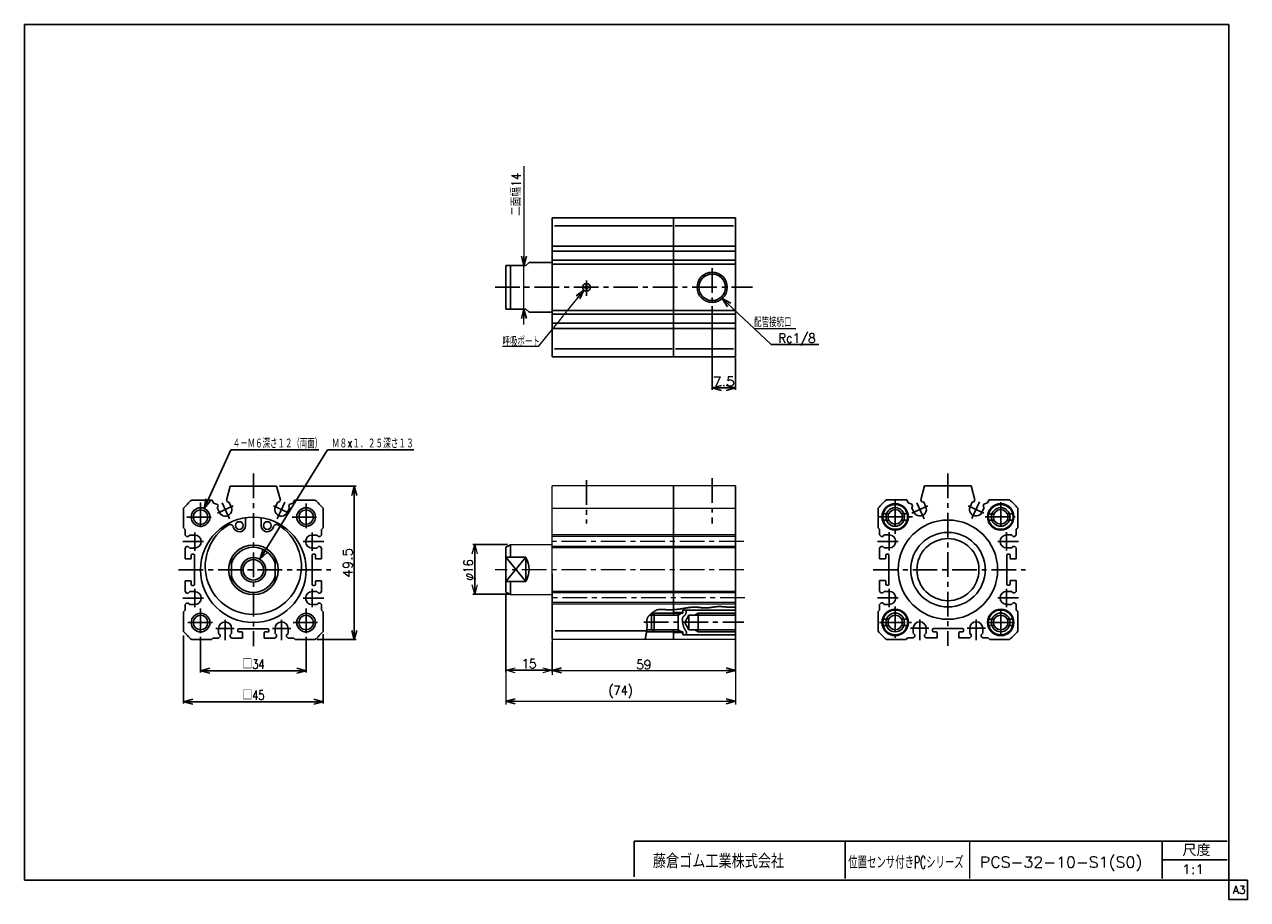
# Model space of a CAD drawing. Header units: millimetres. Extents: x -190 to 204, y -140 to 142.
import ezdxf
from ezdxf.enums import TextEntityAlignment as Align

# ---------------------------------------------------------------- set-up
doc = ezdxf.new("R2010")
doc.units = ezdxf.units.MM
doc.header["$LTSCALE"] = 0.25
doc.linetypes.add('CENTER', pattern=[50.8, 31.75, -6.35, 6.35, -6.35])
doc.layers.add('ZUWAKU', color=7, linetype='Continuous')
doc.styles.add('FdaStyle0', font='txt.shx', dxfattribs={"width": 0.892857, "bigfont": 'bigfont'})
doc.dimstyles.new('DaDimRotatedStyle', dxfattribs={"dimtxt": 3, "dimasz": 3.000002, "dimexe": 1, "dimexo": 1, "dimgap": 1, "dimtad": 3, "dimdsep": 46, "dimtxsty": 'FdaStyle0', "dimblk1": 'OPEN30', "dimblk2": 'OPEN30', "dimsah": 1, "dimcen": 0.09, "dimclrd": 4, "dimclre": 4, "dimclrt": 4, "dimadec": 0, "dimazin": 2, "dimtfac": 1, "dimtdec": 4, "dimtmove": 0, "dimatfit": 0, "dimfxl": 1, "dimarcsym": 0})

# ---------------------------------------------------------------- blocks, each defined once
blk = doc.blocks.new('_OPEN30')
at = {"color": 0, "linetype": 'ByBlock', "lineweight": -2}
for p, q in [((-1, 0.267949), (0, 0)), ((0, 0), (-1, -0.267949)), ((0, 0), (-1, 0))]:
    blk.add_line(p, q, dxfattribs=at)
blk = doc.blocks.new('DC_GROUP_PCS32改1_1')
at = {"color": 4, "linetype": 'Continuous', "lineweight": 25}
for radius in [4, 3.3]:
    blk.add_circle((-116.27, -34.25), radius, dxfattribs=at)
blk = doc.blocks.new('DC_GROUP_PCS32改1_2')
at = {"color": 4, "linetype": 'Continuous', "lineweight": 25}
for radius in [3, 2.35]:
    blk.add_circle((-133.27, -17.25), radius, dxfattribs=at)
blk = doc.blocks.new('DC_GROUP_PCS32改1_3')
at = {"color": 4, "linetype": 'Continuous', "lineweight": 25}
for radius in [3, 2.35]:
    blk.add_circle((-133.27, -51.25), radius, dxfattribs=at)
blk = doc.blocks.new('DC_GROUP_PCS32改1_4')
at = {"color": 4, "linetype": 'Continuous', "lineweight": 25}
for radius in [3, 2.35]:
    blk.add_circle((-99.27, -51.25), radius, dxfattribs=at)
blk = doc.blocks.new('DC_GROUP_PCS32改1_5')
at = {"color": 4, "linetype": 'Continuous', "lineweight": 25}
for radius in [3, 2.35]:
    blk.add_circle((-99.27, -17.25), radius, dxfattribs=at)
blk = doc.blocks.new('DC_GROUP_PCS32改1_6')
at = {"color": 4, "linetype": 'Continuous', "lineweight": 25}
for radius in [3, 2.35]:
    blk.add_circle((90.49, -17.2), radius, dxfattribs=at)
blk = doc.blocks.new('DC_GROUP_PCS32改1_7')
at = {"color": 4, "linetype": 'Continuous', "lineweight": 25}
for radius in [3, 2.35]:
    blk.add_circle((90.49, -51.2), radius, dxfattribs=at)
blk = doc.blocks.new('DC_GROUP_PCS32改1_8')
at = {"color": 4, "linetype": 'Continuous', "lineweight": 25}
for radius in [3, 2.35]:
    blk.add_circle((124.49, -51.2), radius, dxfattribs=at)
blk = doc.blocks.new('DC_GROUP_PCS32改1_9')
at = {"color": 4, "linetype": 'Continuous', "lineweight": 25}
for radius in [3, 2.35]:
    blk.add_circle((124.49, -17.2), radius, dxfattribs=at)
blk = doc.blocks.new('DA_IMAGEDIMGROUP_1')
at = {"color": 4, "linetype": 'Continuous', "lineweight": 13}
for p, q in [((-29.08, 95.84), (-29.08, 63.79)), ((-29.08, 49.79), (-29.08, 63.79)), ((-29.08, 44.79), (-29.08, 49.79))]:
    blk.add_line(p, q, dxfattribs=at)
at = {"color": 4, "xscale": 3.000002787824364, "yscale": 2.999989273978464}
for p, rotation in [((-29.08, 63.79), 270), ((-29.08, 49.79), 90)]:
    blk.add_blockref('_OPEN30', p, dxfattribs=dict(at, rotation=rotation))
at = {"color": 4, "insert": (-30.08, 79.84), "char_height": 3, "width": 22.5, "attachment_point": 7, "rotation": 90, "style": 'FdaStyle0'}
blk.add_mtext('\\T1.00;二面幅14', dxfattribs=at)
blk = doc.blocks.new('DC_GROUP_PCS32改1_10')
at = {"color": 4, "linetype": 'Continuous', "lineweight": 18}
for p, q in [((-34.96, -66.6), (-31.96, -65.79)), ((-31.96, -67.4), (-34.96, -66.6)), ((-34.96, -66.6), (-31.96, -66.6))]:
    blk.add_line(p, q, dxfattribs=at)
blk = doc.blocks.new('DC_GROUP_PCS32改1_11')
at = {"color": 4, "linetype": 'Continuous', "lineweight": 18}
for p, q in [((-22.96, -65.79), (-19.96, -66.6)), ((-19.96, -66.6), (-22.96, -67.4)), ((-19.96, -66.6), (-22.96, -66.6))]:
    blk.add_line(p, q, dxfattribs=at)
blk = doc.blocks.new('DC_GROUP_PCS32改1_12')
at = {"color": 4, "linetype": 'Continuous', "lineweight": 18}
for p, q in [((-45.76, -29.1), (-44.96, -26.1)), ((-44.96, -26.1), (-44.16, -29.1)), ((-44.96, -26.1), (-44.96, -29.1))]:
    blk.add_line(p, q, dxfattribs=at)
blk = doc.blocks.new('DC_GROUP_PCS32改1_13')
at = {"color": 4, "linetype": 'Continuous', "lineweight": 18}
for p, q in [((-44.96, -42.1), (-45.76, -39.1)), ((-44.16, -39.1), (-44.96, -42.1)), ((-44.96, -42.1), (-44.96, -39.1))]:
    blk.add_line(p, q, dxfattribs=at)
blk = doc.blocks.new('DC_GROUP_PCS32改1_14')
at = {"color": 4, "linetype": 'Continuous', "lineweight": 25}
for p, q in [((24.04, -48.86), (22.68, -51.21)), ((24.04, -53.56), (22.68, -51.21)), ((39.04, -48.86), (24.04, -48.86)), ((24.04, -48.86), (24.04, -53.56)), ((27.04, -48.21), (25.92, -48.86)), ((39.04, -48.21), (27.04, -48.21)), ((27.04, -48.21), (27.04, -54.21)), ((39.04, -53.56), (24.04, -53.56)), ((27.04, -54.21), (25.92, -53.56)), ((39.04, -54.21), (27.04, -54.21))]:
    blk.add_line(p, q, dxfattribs=at)
blk = doc.blocks.new('DC_GROUP_PCS32改1_15')
at = {"color": 4, "linetype": 'Continuous', "lineweight": 25}
for p, q in [((21.93, -50.09), (21.92, -50.19)), ((21.92, -50.19), (21.92, -50.3)), ((21.92, -50.3), (21.93, -50.41)), ((21.95, -49.9), (21.93, -50)), ((21.93, -50), (21.93, -50.09)), ((21.93, -50.41), (21.93, -50.52)), ((21.93, -50.52), (21.94, -50.63)), ((21.94, -50.63), (21.95, -50.74)), ((21.96, -49.82), (21.95, -49.9)), ((21.95, -50.74), (21.97, -50.86)), ((21.98, -49.74), (21.96, -49.82)), ((21.97, -50.86), (21.98, -50.98)), ((22.01, -49.67), (21.98, -49.74)), ((21.98, -50.98), (22, -51.09)), ((22, -51.09), (22.02, -51.21)), ((22.04, -49.6), (22.01, -49.67)), ((22.02, -51.21), (22.04, -51.33)), ((22.07, -49.53), (22.04, -49.6)), ((22.11, -49.47), (22.07, -49.53)), ((22.15, -49.42), (22.11, -49.47)), ((22.19, -49.37), (22.15, -49.42)), ((22.24, -49.32), (22.19, -49.37)), ((22.28, -49.27), (22.24, -49.32)), ((22.33, -49.23), (22.28, -49.27)), ((22.38, -49.18), (22.33, -49.23)), ((22.43, -49.14), (22.38, -49.18)), ((22.48, -49.1), (22.43, -49.14)), ((22.53, -49.06), (22.48, -49.1)), ((22.58, -49.02), (22.53, -49.06)), ((22.63, -48.98), (22.58, -49.02)), ((22.68, -48.93), (22.63, -48.98)), ((22.72, -48.89), (22.68, -48.93)), ((22.77, -48.84), (22.72, -48.89)), ((22.81, -48.79), (22.77, -48.84)), ((22.85, -48.73), (22.81, -48.79)), ((22.88, -48.68), (22.85, -48.73)), ((22.92, -48.62), (22.88, -48.68)), ((22.95, -48.55), (22.92, -48.62)), ((22.98, -48.49), (22.95, -48.55)), ((23, -48.42), (22.98, -48.49)), ((23.03, -48.35), (23, -48.42)), ((23.05, -48.28), (23.03, -48.35)), ((23.07, -48.21), (23.05, -48.28)), ((23.09, -48.13), (23.07, -48.21)), ((23.11, -48.05), (23.09, -48.13)), ((23.12, -47.97), (23.11, -48.05)), ((23.14, -47.89), (23.12, -47.97)), ((23.16, -47.81), (23.14, -47.89)), ((23.17, -47.73), (23.16, -47.81)), ((23.18, -47.65), (23.17, -47.73)), ((23.2, -47.56), (23.18, -47.65)), ((23.21, -47.48), (23.2, -47.56)), ((23.22, -47.39), (23.21, -47.48)), ((23.23, -47.31), (23.22, -47.39)), ((22.04, -51.33), (22.06, -51.44)), ((22.06, -51.44), (22.09, -51.55)), ((22.09, -51.55), (22.11, -51.66)), ((22.11, -51.66), (22.13, -51.76)), ((22.13, -51.76), (22.15, -51.86)), ((22.15, -51.86), (22.17, -51.96)), ((22.17, -51.96), (22.19, -52.05)), ((22.19, -52.05), (22.21, -52.13)), ((22.21, -52.13), (22.23, -52.22)), ((22.23, -52.22), (22.25, -52.29)), ((22.25, -52.29), (22.27, -52.37)), ((22.27, -52.37), (22.29, -52.44)), ((22.29, -52.44), (22.3, -52.5)), ((22.3, -52.5), (22.32, -52.57)), ((22.32, -52.57), (22.34, -52.63)), ((22.34, -52.63), (22.36, -52.68)), ((22.36, -52.68), (22.38, -52.74)), ((22.38, -52.74), (22.4, -52.79)), ((22.4, -52.79), (22.42, -52.85)), ((22.42, -52.85), (22.44, -52.9)), ((22.44, -52.9), (22.46, -52.95)), ((22.46, -52.95), (22.49, -53)), ((22.49, -53), (22.51, -53.05)), ((22.51, -53.05), (22.54, -53.1)), ((22.54, -53.1), (22.57, -53.15)), ((22.57, -53.15), (22.6, -53.2)), ((22.6, -53.2), (22.63, -53.25)), ((22.63, -53.25), (22.66, -53.3)), ((22.66, -53.3), (22.7, -53.36)), ((22.7, -53.36), (22.73, -53.41)), ((22.73, -53.41), (22.77, -53.47)), ((22.77, -53.47), (22.81, -53.52)), ((22.81, -53.52), (22.85, -53.58)), ((22.85, -53.58), (22.88, -53.63)), ((22.88, -53.63), (22.92, -53.69)), ((22.92, -53.69), (22.96, -53.74)), ((22.96, -53.74), (22.99, -53.8)), ((22.99, -53.8), (23.03, -53.86)), ((23.04, -55.09), (23.02, -55.13)), ((23.03, -53.86), (23.06, -53.91)), ((23.06, -55.05), (23.04, -55.09)), ((23.06, -53.91), (23.09, -53.97)), ((23.09, -55.01), (23.06, -55.05)), ((23.09, -53.97), (23.12, -54.02)), ((23.11, -54.97), (23.09, -55.01)), ((23.13, -54.93), (23.11, -54.97)), ((23.12, -54.02), (23.15, -54.08)), ((23.15, -54.9), (23.13, -54.93)), ((23.15, -54.08), (23.17, -54.13)), ((23.17, -54.86), (23.15, -54.9)), ((23.17, -54.13), (23.2, -54.18)), ((23.19, -54.82), (23.17, -54.86)), ((23.2, -54.77), (23.19, -54.82)), ((23.2, -54.18), (23.22, -54.23)), ((23.22, -54.73), (23.2, -54.77)), ((23.22, -54.23), (23.23, -54.28)), ((23.23, -54.69), (23.22, -54.73)), ((23.23, -54.28), (23.24, -54.33)), ((23.24, -54.65), (23.23, -54.69)), ((23.24, -54.33), (23.25, -54.38)), ((23.25, -54.61), (23.24, -54.65)), ((23.25, -54.38), (23.26, -54.43)), ((23.26, -54.52), (23.25, -54.56)), ((23.25, -54.56), (23.25, -54.61)), ((23.26, -54.43), (23.26, -54.47)), ((23.26, -54.47), (23.26, -54.52))]:
    blk.add_line(p, q, dxfattribs=at)
blk = doc.blocks.new('DC_GROUP_PCS32改1_16')
at = {"color": 4, "linetype": 'Continuous', "lineweight": 25}
for p, q in [((13.46, -47.29), (13.59, -47.23)), ((13.59, -47.23), (13.72, -47.19)), ((13.72, -47.19), (13.85, -47.14)), ((13.85, -47.14), (13.98, -47.11)), ((13.98, -47.11), (14.11, -47.07)), ((14.11, -47.07), (14.25, -47.05)), ((14.25, -47.05), (14.38, -47.03)), ((14.38, -47.03), (14.52, -47.01)), ((14.52, -47.01), (14.66, -47)), ((14.66, -47), (14.8, -47)), ((14.8, -47), (14.95, -46.99)), ((14.95, -46.99), (15.09, -46.99)), ((15.09, -46.99), (15.24, -47)), ((15.24, -47), (15.39, -47)), ((15.39, -47), (15.55, -47.01)), ((15.55, -47.01), (15.71, -47.02)), ((15.71, -47.02), (15.87, -47.03)), ((15.87, -47.03), (16.04, -47.04)), ((16.04, -47.04), (16.21, -47.06)), ((16.21, -47.06), (16.38, -47.07)), ((16.38, -47.07), (16.56, -47.08)), ((16.56, -47.08), (16.74, -47.09)), ((16.74, -47.09), (16.93, -47.1)), ((16.93, -47.1), (17.12, -47.11)), ((17.12, -47.11), (17.32, -47.11)), ((17.32, -47.11), (17.52, -47.11)), ((17.52, -47.11), (17.73, -47.11)), ((17.73, -47.11), (17.94, -47.11)), ((17.94, -47.11), (18.15, -47.11)), ((18.15, -47.11), (18.37, -47.1)), ((18.37, -47.1), (18.59, -47.1)), ((18.59, -47.1), (18.81, -47.09)), ((18.81, -47.09), (19.03, -47.07)), ((19.03, -47.07), (19.26, -47.06)), ((19.26, -47.06), (19.49, -47.04)), ((19.49, -47.04), (19.72, -47.03)), ((19.72, -47.03), (19.95, -47.01)), ((19.95, -47.01), (20.18, -46.99)), ((20.18, -46.99), (20.41, -46.96)), ((20.41, -46.96), (20.64, -46.94)), ((20.64, -46.94), (20.87, -46.91)), ((20.87, -46.91), (21.1, -46.88)), ((21.1, -46.88), (21.32, -46.85)), ((21.32, -46.85), (21.55, -46.82)), ((21.55, -46.82), (21.77, -46.79)), ((21.77, -46.79), (21.99, -46.75)), ((21.99, -46.75), (22.21, -46.71)), ((22.21, -46.71), (22.43, -46.68)), ((22.43, -46.68), (22.65, -46.64)), ((22.65, -46.64), (22.86, -46.6)), ((22.86, -46.6), (23.08, -46.56)), ((23.08, -46.56), (23.29, -46.53)), ((23.29, -46.53), (23.5, -46.49)), ((23.5, -46.49), (23.7, -46.46)), ((23.7, -46.46), (23.91, -46.42)), ((23.91, -46.42), (24.11, -46.39)), ((24.11, -46.39), (24.31, -46.36)), ((24.31, -46.36), (24.52, -46.34)), ((24.52, -46.34), (24.72, -46.31)), ((24.72, -46.31), (24.91, -46.29)), ((24.91, -46.29), (25.11, -46.28)), ((25.11, -46.28), (25.31, -46.26)), ((25.31, -46.26), (25.5, -46.25)), ((25.5, -46.25), (25.69, -46.25)), ((25.69, -46.25), (25.88, -46.25)), ((25.88, -46.25), (26.07, -46.25)), ((26.07, -46.25), (26.26, -46.26)), ((26.26, -46.26), (26.45, -46.27)), ((26.45, -46.27), (26.64, -46.29)), ((26.64, -46.29), (26.82, -46.31)), ((26.82, -46.31), (27.01, -46.33)), ((27.01, -46.33), (27.19, -46.35)), ((27.19, -46.35), (27.38, -46.37)), ((27.38, -46.37), (27.56, -46.39)), ((27.56, -46.39), (27.75, -46.41)), ((27.75, -46.41), (27.93, -46.43)), ((27.93, -46.43), (28.11, -46.46)), ((28.11, -46.46), (28.3, -46.47)), ((28.3, -46.47), (28.48, -46.49)), ((28.48, -46.49), (28.66, -46.51)), ((28.66, -46.51), (28.85, -46.52)), ((28.85, -46.52), (29.03, -46.53)), ((29.03, -46.53), (29.22, -46.53)), ((29.22, -46.53), (29.4, -46.53)), ((29.4, -46.53), (29.59, -46.53)), ((29.59, -46.53), (29.78, -46.52)), ((29.78, -46.52), (29.97, -46.51)), ((29.97, -46.51), (30.15, -46.49)), ((30.15, -46.49), (30.34, -46.48)), ((30.34, -46.48), (30.53, -46.45)), ((30.53, -46.45), (30.72, -46.43)), ((30.72, -46.43), (30.91, -46.4)), ((30.91, -46.4), (31.1, -46.38)), ((31.1, -46.38), (31.28, -46.35)), ((31.28, -46.35), (31.47, -46.32)), ((31.47, -46.32), (31.66, -46.29)), ((31.66, -46.29), (31.84, -46.26)), ((31.84, -46.26), (32.03, -46.24)), ((32.03, -46.24), (32.21, -46.21)), ((32.21, -46.21), (32.4, -46.18)), ((32.4, -46.18), (32.58, -46.16)), ((32.58, -46.16), (32.76, -46.14)), ((32.76, -46.14), (32.94, -46.12)), ((32.94, -46.12), (33.12, -46.11)), ((33.12, -46.11), (33.3, -46.09)), ((33.3, -46.09), (33.47, -46.09)), ((33.47, -46.09), (33.64, -46.08)), ((33.64, -46.08), (33.82, -46.08)), ((33.82, -46.08), (33.99, -46.08)), ((33.99, -46.08), (34.15, -46.08)), ((34.15, -46.08), (34.32, -46.09)), ((34.32, -46.09), (34.48, -46.1)), ((34.48, -46.1), (34.64, -46.11)), ((34.64, -46.11), (34.8, -46.12)), ((34.8, -46.12), (34.96, -46.13)), ((34.96, -46.13), (35.12, -46.14)), ((35.12, -46.14), (35.27, -46.16)), ((35.27, -46.16), (35.42, -46.17)), ((35.42, -46.17), (35.57, -46.18)), ((35.57, -46.18), (35.71, -46.2)), ((35.71, -46.2), (35.85, -46.21)), ((35.85, -46.21), (35.99, -46.22)), ((35.99, -46.22), (36.13, -46.24)), ((36.13, -46.24), (36.26, -46.25)), ((36.26, -46.25), (36.39, -46.26)), ((36.39, -46.26), (36.52, -46.27)), ((36.52, -46.27), (36.64, -46.28)), ((36.64, -46.28), (36.76, -46.28)), ((36.76, -46.28), (36.88, -46.29)), ((36.88, -46.29), (37, -46.3)), ((37, -46.3), (37.11, -46.3)), ((37.11, -46.3), (37.22, -46.3)), ((37.22, -46.3), (37.32, -46.31)), ((37.32, -46.31), (37.42, -46.31)), ((37.42, -46.31), (37.52, -46.31)), ((37.52, -46.31), (37.62, -46.31)), ((37.62, -46.31), (37.71, -46.31)), ((37.71, -46.31), (37.79, -46.31)), ((37.79, -46.31), (37.88, -46.31)), ((37.88, -46.31), (37.96, -46.32)), ((37.96, -46.32), (38.04, -46.32)), ((38.04, -46.32), (38.11, -46.32)), ((38.11, -46.32), (38.18, -46.32)), ((38.18, -46.32), (38.25, -46.32)), ((38.25, -46.32), (38.31, -46.32)), ((38.31, -46.32), (38.37, -46.32)), ((38.37, -46.32), (38.42, -46.32)), ((38.42, -46.32), (38.47, -46.32)), ((38.47, -46.32), (38.52, -46.32)), ((38.52, -46.32), (38.57, -46.32)), ((38.57, -46.32), (38.61, -46.32)), ((38.61, -46.32), (38.65, -46.33)), ((38.65, -46.33), (38.69, -46.33)), ((38.69, -46.33), (38.73, -46.33)), ((38.73, -46.33), (38.76, -46.33)), ((38.76, -46.33), (38.8, -46.33)), ((38.8, -46.33), (38.83, -46.34)), ((38.83, -46.34), (38.86, -46.34)), ((38.86, -46.34), (38.89, -46.34)), ((38.89, -46.34), (38.91, -46.34)), ((38.91, -46.34), (38.94, -46.34)), ((38.94, -46.34), (38.97, -46.35)), ((38.97, -46.35), (39, -46.35)), ((39, -46.35), (39.02, -46.35)), ((10.51, -50.52), (10.52, -50.41)), ((10.51, -50.63), (10.51, -50.52)), ((10.51, -50.74), (10.51, -50.63)), ((10.51, -50.86), (10.51, -50.74)), ((10.51, -50.98), (10.51, -50.86)), ((10.51, -51.1), (10.51, -50.98)), ((10.52, -51.23), (10.51, -51.1)), ((10.52, -50.41), (10.54, -50.31)), ((10.54, -50.31), (10.55, -50.21)), ((10.55, -50.21), (10.57, -50.11)), ((10.57, -50.11), (10.6, -50.02)), ((10.6, -50.02), (10.63, -49.92)), ((10.63, -49.92), (10.66, -49.83)), ((10.66, -49.83), (10.7, -49.75)), ((10.7, -49.75), (10.74, -49.66)), ((10.74, -49.66), (10.78, -49.57)), ((10.78, -49.57), (10.83, -49.49)), ((10.83, -49.49), (10.89, -49.41)), ((10.89, -49.41), (10.94, -49.33)), ((10.94, -49.33), (11, -49.25)), ((11, -49.25), (11.07, -49.17)), ((11.07, -49.17), (11.13, -49.09)), ((11.13, -49.09), (11.2, -49.01)), ((11.2, -49.01), (11.28, -48.93)), ((11.28, -48.93), (11.35, -48.86)), ((11.35, -48.86), (11.44, -48.78)), ((11.44, -48.78), (11.52, -48.7)), ((11.52, -48.7), (11.61, -48.61)), ((11.61, -48.61), (11.69, -48.53)), ((11.69, -48.53), (11.79, -48.45)), ((11.79, -48.45), (11.88, -48.36)), ((11.88, -48.36), (11.98, -48.28)), ((11.98, -48.28), (12.08, -48.19)), ((12.08, -48.19), (12.18, -48.11)), ((12.18, -48.11), (12.29, -48.02)), ((12.29, -48.02), (12.4, -47.94)), ((12.4, -47.94), (12.51, -47.86)), ((12.51, -47.86), (12.62, -47.78)), ((12.62, -47.78), (12.73, -47.7)), ((12.73, -47.7), (12.85, -47.62)), ((12.85, -47.62), (12.97, -47.55)), ((12.97, -47.55), (13.09, -47.48)), ((13.09, -47.48), (13.21, -47.41)), ((13.21, -47.41), (13.34, -47.35)), ((13.34, -47.35), (13.46, -47.29)), ((10.21, -55.33), (10.25, -55.13)), ((10.25, -55.13), (10.28, -54.94)), ((10.28, -54.94), (10.32, -54.76)), ((10.32, -54.76), (10.35, -54.57)), ((10.35, -54.57), (10.38, -54.38)), ((10.38, -54.38), (10.41, -54.2)), ((10.41, -54.2), (10.43, -54.02)), ((10.43, -54.02), (10.46, -53.84)), ((10.46, -53.84), (10.48, -53.66)), ((10.48, -53.66), (10.5, -53.49)), ((10.5, -53.49), (10.52, -53.31)), ((10.52, -51.35), (10.52, -51.23)), ((10.53, -51.49), (10.52, -51.35)), ((10.52, -53.31), (10.53, -53.14)), ((10.54, -51.62), (10.53, -51.49)), ((10.53, -53.14), (10.54, -52.98)), ((10.54, -51.76), (10.54, -51.62)), ((10.55, -51.9), (10.54, -51.76)), ((10.54, -52.98), (10.55, -52.81)), ((10.55, -52.04), (10.55, -51.9)), ((10.56, -52.19), (10.55, -52.04)), ((10.55, -52.81), (10.56, -52.65)), ((10.56, -52.34), (10.56, -52.19)), ((10.56, -52.5), (10.56, -52.34)), ((10.56, -52.65), (10.56, -52.5)), ((9.95, -56.63), (10.02, -56.29)), ((10.02, -56.29), (10.06, -56.1)), ((10.06, -56.1), (10.1, -55.9)), ((10.1, -55.9), (10.14, -55.71)), ((10.14, -55.71), (10.17, -55.52)), ((10.17, -55.52), (10.21, -55.33))]:
    blk.add_line(p, q, dxfattribs=at)
blk = doc.blocks.new('*D18')
at = {"color": 4, "linetype": 'Continuous', "lineweight": 13}
for p, q in [((-34.96, -42.4), (-34.96, -77.61)), ((39.04, -57.65), (39.04, -77.61)), ((-34.96, -76.61), (39.04, -76.61))]:
    blk.add_line(p, q, dxfattribs=at)
at = {"color": 4, "xscale": 3.000002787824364, "yscale": 2.999989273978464}
for p, rotation in [((-34.96, -76.61), 180), ((39.04, -76.61), 360)]:
    blk.add_blockref('_OPEN30', p, dxfattribs=dict(at, rotation=rotation))
at = {"color": 4, "insert": (2.04, -75.61), "char_height": 3, "width": 15, "attachment_point": 8, "style": 'FdaStyle0'}
blk.add_mtext('\\T1.00;(74)', dxfattribs=at)

msp = doc.modelspace()

# ---------------------------------------------------------------- linework, layer by layer
at = {"color": 4, "linetype": 'Continuous', "lineweight": 25}
for p, q in [((-19.959, 79.232), (-19.959, 34.357)), ((-19.959, 79.232), (39.041, 79.232)), ((19.041, 79.232), (19.041, 34.357)), ((39.041, 79.232), (39.041, 34.357)), ((-19.284, 76.572), (-13.711, 76.572)), ((-13.711, 76.572), (18.653, 76.572)), ((19.598, 76.572), (38.379, 76.572)), ((-19.959, 70.045), (39.041, 70.045)), ((-19.959, 68.39), (39.041, 68.39)), ((-34.959, 63.795), (-34.959, 49.795)), ((-34.959, 63.795), (-28.459, 63.795)), ((-33.459, 63.795), (-33.459, 49.795)), ((-27.459, 64.795), (-28.459, 63.795)), ((-27.459, 64.795), (-19.959, 64.795)), ((-19.959, 65.495), (39.041, 65.495)), ((-19.959, 64.295), (39.041, 64.295)), ((-34.959, 49.795), (-28.459, 49.795)), ((-28.459, 49.795), (-27.459, 48.795)), ((-27.459, 48.795), (-19.959, 48.795)), ((-19.959, 49.295), (39.041, 49.295)), ((-19.959, 48.095), (39.041, 48.095)), ((31.541, 50.708), (31.541, 23.757)), ((-19.959, 45.2), (39.041, 45.2)), ((-19.959, 43.545), (39.041, 43.545)), ((-19.284, 37.017), (18.653, 37.017)), ((19.765, 37.017), (38.379, 37.017)), ((50.486, 38.347), (65.942, 38.347)), ((-19.959, 34.357), (39.041, 34.357)), ((39.041, 34.108), (39.041, 23.757)), ((31.541, 24.357), (39.041, 24.357)), ((-132.12, -14.478), (-123.515, 4.419)), ((-123.515, 4.419), (-95.198, 4.419)), ((-114.14, -30.863), (-92.406, 4.419)), ((-92.406, 4.419), (-64.543, 4.415)), ((-123.769, -7.249), (-124.969, -11.749)), ((-123.769, -7.249), (-108.769, -7.249)), ((-108.769, -7.249), (-107.569, -11.749)), ((-107.87, -7.249), (-83.169, -7.249)), ((-83.769, -56.749), (-83.769, -7.249)), ((19.041, -7.13), (19.041, -48.865)), ((39.041, -7.146), (39.041, -56.646)), ((99.989, -7.198), (98.78, -11.734)), ((99.989, -7.198), (114.989, -7.198)), ((114.989, -7.198), (116.199, -11.734)), ((-136.112, -11.749), (-129.519, -11.749)), ((-129.519, -11.749), (-129.058, -12.738)), ((-103.019, -11.749), (-103.48, -12.738)), ((-103.019, -11.749), (-96.426, -11.749)), ((87.646, -11.698), (94.239, -11.698)), ((94.239, -11.698), (94.7, -12.687)), ((98.78, -11.734), (99.008, -12.223)), ((116.199, -11.734), (115.971, -12.223)), ((120.74, -11.698), (120.278, -12.687)), ((120.74, -11.698), (127.332, -11.698)), ((-138.769, -14.406), (-138.769, -20.749)), ((-129.058, -12.738), (-127.862, -13.174)), ((-127.651, -13.627), (-127.893, -14.291)), ((-127.893, -14.291), (-127.216, -15.741)), ((-127.862, -13.174), (-127.651, -13.627)), ((-124.962, -11.821), (-124.751, -12.274)), ((-124.751, -12.274), (-124.086, -12.516)), ((-124.086, -12.516), (-123.41, -13.966)), ((-108.452, -12.516), (-109.128, -13.966)), ((-107.788, -12.274), (-108.452, -12.516)), ((-107.576, -11.821), (-107.788, -12.274)), ((-104.646, -14.291), (-105.322, -15.741)), ((-104.676, -13.174), (-104.887, -13.627)), ((-104.887, -13.627), (-104.646, -14.291)), ((-103.48, -12.738), (-104.676, -13.174)), ((-93.769, -20.749), (-93.769, -14.406)), ((84.989, -14.354), (84.989, -20.698)), ((94.7, -12.687), (95.896, -13.122)), ((96.108, -13.576), (95.866, -14.24)), ((95.866, -14.24), (96.542, -15.69)), ((95.896, -13.122), (96.108, -13.576)), ((99.008, -12.223), (99.672, -12.465)), ((99.672, -12.465), (100.348, -13.915)), ((115.306, -12.465), (114.63, -13.915)), ((115.971, -12.223), (115.306, -12.465)), ((119.113, -14.24), (118.436, -15.69)), ((119.082, -13.122), (118.871, -13.576)), ((118.871, -13.576), (119.113, -14.24)), ((120.278, -12.687), (119.082, -13.122)), ((129.989, -20.698), (129.989, -14.354)), ((-118.759, -17.747), (-118.759, -19.985)), ((-113.779, -17.747), (-113.779, -19.985)), ((86.616, -16.198), (88.363, -16.198)), ((86.649, -18.198), (88.363, -18.198)), ((92.616, -16.198), (94.362, -16.198)), ((92.616, -18.198), (94.362, -18.198)), ((120.616, -16.198), (122.363, -16.198)), ((120.649, -18.198), (122.363, -18.198)), ((126.616, -16.198), (128.362, -16.198)), ((126.616, -18.198), (128.362, -18.198)), ((-138.769, -20.749), (-138.269, -21.249)), ((-138.269, -23.049), (-138.269, -21.249)), ((-138.269, -23.049), (-137.769, -23.549)), ((-137.769, -23.549), (-137.269, -23.549)), ((-136.769, -23.049), (-137.269, -23.549)), ((-136.769, -23.049), (-135.169, -23.049)), ((-95.769, -23.049), (-97.369, -23.049)), ((-95.769, -23.049), (-95.269, -23.549)), ((-94.769, -23.549), (-95.269, -23.549)), ((-94.269, -23.049), (-94.769, -23.549)), ((-93.769, -20.749), (-94.269, -21.249)), ((-94.269, -21.249), (-94.269, -23.049)), ((84.989, -20.698), (85.489, -21.198)), ((85.489, -22.998), (85.489, -21.198)), ((85.489, -22.998), (85.989, -23.498)), ((85.989, -23.498), (86.489, -23.498)), ((86.989, -22.998), (86.489, -23.498)), ((86.989, -22.998), (88.589, -22.998)), ((127.989, -22.998), (126.389, -22.998)), ((127.989, -22.998), (128.489, -23.498)), ((128.989, -23.498), (128.489, -23.498)), ((129.489, -22.998), (128.989, -23.498)), ((129.989, -20.698), (129.489, -21.198)), ((129.489, -21.198), (129.489, -22.998)), ((-137.769, -26.749), (-138.269, -27.249)), ((-138.269, -30.749), (-138.269, -27.249)), ((-137.769, -26.749), (-137.269, -26.749)), ((-137.269, -26.749), (-136.769, -27.249)), ((-136.769, -27.249), (-135.169, -27.249)), ((-95.769, -27.249), (-97.369, -27.249)), ((-95.269, -26.749), (-95.769, -27.249)), ((-94.769, -26.749), (-95.269, -26.749)), ((-94.769, -26.749), (-94.269, -27.249)), ((-94.269, -27.249), (-94.269, -30.749)), ((-34.429, -26.096), (-45.559, -26.096)), ((-44.959, -26.096), (-44.959, -42.096)), ((-33.459, -26.198), (-34.959, -26.897)), ((-34.959, -26.897), (-34.959, -41.498)), ((-33.459, -26.198), (-33.459, -30.221)), ((85.989, -26.698), (85.489, -27.198)), ((85.489, -30.698), (85.489, -27.198)), ((85.989, -26.698), (86.489, -26.698)), ((86.489, -26.698), (86.989, -27.198)), ((86.989, -27.198), (88.589, -27.198)), ((127.989, -27.198), (126.389, -27.198)), ((128.489, -26.698), (127.989, -27.198)), ((128.989, -26.698), (128.489, -26.698)), ((128.989, -26.698), (129.489, -27.198)), ((129.489, -27.198), (129.489, -30.698)), ((-136.569, -30.749), (-138.269, -30.749)), ((-136.269, -29.549), (-136.269, -30.449)), ((-135.969, -29.249), (-135.569, -29.249)), ((-135.269, -29.549), (-135.269, -38.999)), ((-123.269, -30.376), (-123.269, -38.122)), ((-109.269, -30.376), (-109.269, -38.122)), ((-97.269, -38.949), (-97.269, -29.499)), ((-96.519, -29.249), (-97.019, -29.249)), ((-96.269, -30.449), (-96.269, -29.403)), ((-94.269, -30.749), (-95.969, -30.749)), ((-34.959, -30.221), (-28.459, -30.221)), ((-34.959, -30.221), (-28.459, -37.971)), ((-28.459, -30.221), (-34.959, -37.971)), ((-28.459, -30.221), (-28.459, -37.971)), ((87.189, -30.698), (85.489, -30.698)), ((87.489, -29.498), (87.489, -30.398)), ((87.789, -29.198), (88.189, -29.198)), ((88.489, -29.498), (88.489, -38.948)), ((126.489, -38.898), (126.489, -29.448)), ((127.239, -29.198), (126.739, -29.198)), ((127.489, -30.398), (127.489, -29.352)), ((129.489, -30.698), (127.789, -30.698)), ((-138.269, -41.249), (-138.269, -37.749)), ((-138.269, -37.749), (-136.569, -37.749)), ((-136.269, -38.049), (-136.269, -39.095)), ((-136.019, -39.249), (-135.519, -39.249)), ((-96.569, -39.249), (-96.969, -39.249)), ((-96.269, -38.949), (-96.269, -38.049)), ((-95.969, -37.749), (-94.269, -37.749)), ((-94.269, -37.749), (-94.269, -41.249)), ((-34.959, -37.971), (-28.459, -37.971)), ((-33.459, -37.971), (-33.459, -42.198)), ((85.489, -41.198), (85.489, -37.698)), ((85.489, -37.698), (87.189, -37.698)), ((87.489, -37.998), (87.489, -39.044)), ((87.739, -39.198), (88.239, -39.198)), ((127.189, -39.198), (126.789, -39.198)), ((127.489, -38.898), (127.489, -37.998)), ((127.789, -37.698), (129.489, -37.698)), ((129.489, -37.698), (129.489, -41.198)), ((-137.769, -41.749), (-138.269, -41.249)), ((-137.769, -41.749), (-137.269, -41.749)), ((-137.269, -41.749), (-136.769, -41.249)), ((-136.769, -41.249), (-135.169, -41.249)), ((-95.769, -41.249), (-97.369, -41.249)), ((-95.269, -41.749), (-95.769, -41.249)), ((-94.769, -41.749), (-95.269, -41.749)), ((-94.769, -41.749), (-94.269, -41.249)), ((-33.974, -42.096), (-45.559, -42.096)), ((-34.959, -41.498), (-33.459, -42.198)), ((-34.959, -41.868), (-34.959, -67.196)), ((85.989, -41.698), (85.489, -41.198)), ((85.989, -41.698), (86.489, -41.698)), ((86.489, -41.698), (86.989, -41.198)), ((86.989, -41.198), (88.589, -41.198)), ((127.989, -41.198), (126.389, -41.198)), ((128.489, -41.698), (127.989, -41.198)), ((128.989, -41.698), (128.489, -41.698)), ((128.989, -41.698), (129.489, -41.198)), ((-138.769, -47.749), (-138.269, -47.249)), ((-138.269, -45.449), (-137.769, -44.949)), ((-138.269, -47.249), (-138.269, -45.449)), ((-137.769, -44.949), (-137.269, -44.949)), ((-136.769, -45.449), (-137.269, -44.949)), ((-136.769, -45.449), (-135.169, -45.449)), ((-95.769, -45.449), (-97.369, -45.449)), ((-95.769, -45.449), (-95.269, -44.949)), ((-94.769, -44.949), (-95.269, -44.949)), ((-94.269, -45.449), (-94.769, -44.949)), ((-94.269, -45.449), (-94.269, -47.249)), ((-93.769, -47.749), (-94.269, -47.249)), ((22.041, -47.209), (39.041, -47.209)), ((22.041, -47.209), (22.041, -48.209)), ((84.989, -47.698), (85.489, -47.198)), ((85.489, -45.398), (85.989, -44.898)), ((85.489, -47.198), (85.489, -45.398)), ((85.989, -44.898), (86.489, -44.898)), ((86.989, -45.398), (86.489, -44.898)), ((86.989, -45.398), (88.589, -45.398)), ((127.989, -45.398), (126.389, -45.398)), ((127.989, -45.398), (128.489, -44.898)), ((128.989, -44.898), (128.489, -44.898)), ((129.489, -45.398), (128.989, -44.898)), ((129.489, -45.398), (129.489, -47.198)), ((129.989, -47.698), (129.489, -47.198)), ((-138.769, -47.749), (-138.769, -54.092)), ((-93.769, -54.092), (-93.769, -47.749)), ((11.435, -48.866), (12.191, -48.867)), ((11.98, -48.206), (12.841, -48.207)), ((12.041, -49.016), (12.841, -48.216)), ((12.041, -49.016), (12.041, -53.416)), ((12.191, -48.866), (20.541, -48.865)), ((22.041, -48.206), (12.841, -48.216)), ((12.841, -48.216), (12.841, -54.216)), ((19.041, -47.959), (22.041, -47.959)), ((20.541, -48.215), (20.541, -54.215)), ((20.541, -48.865), (21.667, -48.215)), ((84.989, -47.698), (84.989, -54.041)), ((86.616, -50.198), (88.363, -50.198)), ((92.616, -50.198), (94.362, -50.198)), ((120.616, -50.198), (122.363, -50.198)), ((126.616, -50.198), (128.362, -50.198)), ((129.989, -54.041), (129.989, -47.698)), ((-127.469, -54.749), (-127.469, -53.149)), ((-127.469, -54.749), (-126.969, -55.249)), ((-123.769, -55.249), (-123.269, -54.749)), ((-123.269, -54.749), (-123.269, -53.149)), ((-121.269, -53.949), (-121.269, -53.549)), ((-120.969, -53.249), (-111.519, -53.249)), ((-120.969, -54.249), (-120.069, -54.249)), ((-119.769, -54.549), (-119.769, -56.249)), ((-112.769, -56.249), (-112.769, -54.549)), ((-112.469, -54.249), (-111.423, -54.249)), ((-111.269, -53.999), (-111.269, -53.499)), ((-109.269, -54.749), (-109.269, -53.149)), ((-108.769, -55.249), (-109.269, -54.749)), ((-105.069, -54.749), (-105.569, -55.249)), ((-105.069, -54.749), (-105.069, -53.149)), ((-93.769, -54.929), (-93.769, -77.349)), ((-18.993, -53.924), (10.458, -53.924)), ((10.404, -54.215), (12.841, -54.217)), ((12.191, -53.567), (10.5, -53.566)), ((12.041, -53.416), (12.841, -54.216)), ((12.191, -53.566), (20.541, -53.565)), ((22.041, -54.215), (12.841, -54.216)), ((19.041, -53.565), (19.041, -56.646)), ((19.041, -54.459), (22.041, -54.459)), ((20.541, -53.565), (21.667, -54.215)), ((22.041, -54.209), (22.041, -55.209)), ((86.649, -52.198), (88.363, -52.198)), ((92.616, -52.198), (94.362, -52.198)), ((96.289, -54.698), (96.289, -53.098)), ((96.289, -54.698), (96.789, -55.198)), ((99.989, -55.198), (100.489, -54.698)), ((100.489, -54.698), (100.489, -53.098)), ((102.489, -53.898), (102.489, -53.498)), ((102.789, -53.198), (112.239, -53.198)), ((102.789, -54.198), (103.689, -54.198)), ((103.989, -54.498), (103.989, -56.198)), ((110.989, -56.198), (110.989, -54.498)), ((111.289, -54.198), (112.335, -54.198)), ((112.489, -53.948), (112.489, -53.448)), ((114.489, -54.698), (114.489, -53.098)), ((114.989, -55.198), (114.489, -54.698)), ((118.689, -54.698), (118.189, -55.198)), ((118.689, -54.698), (118.689, -53.098)), ((120.649, -52.198), (122.363, -52.198)), ((126.616, -52.198), (128.362, -52.198)), ((-138.769, -55.385), (-138.769, -77.349)), ((-136.112, -56.749), (-129.769, -56.749)), ((-133.269, -55.792), (-133.269, -67.349)), ((-129.769, -56.749), (-129.269, -56.249)), ((-127.469, -56.249), (-129.269, -56.249)), ((-127.469, -56.249), (-126.969, -55.749)), ((-126.969, -55.749), (-126.969, -55.249)), ((-123.769, -55.749), (-123.769, -55.249)), ((-123.769, -55.749), (-123.269, -56.249)), ((-119.769, -56.249), (-123.269, -56.249)), ((-109.269, -56.249), (-112.769, -56.249)), ((-108.769, -55.749), (-109.269, -56.249)), ((-108.769, -55.749), (-108.769, -55.249)), ((-105.569, -55.749), (-105.569, -55.249)), ((-105.069, -56.249), (-105.569, -55.749)), ((-103.269, -56.249), (-105.069, -56.249)), ((-102.769, -56.749), (-103.269, -56.249)), ((-102.769, -56.749), (-96.426, -56.749)), ((-99.269, -55.792), (-99.269, -67.349)), ((-95.761, -56.749), (-83.169, -56.749)), ((-19.959, -57.333), (-19.959, -67.196)), ((22.041, -55.209), (39.041, -55.209)), ((39.041, -57.067), (39.041, -67.246)), ((87.646, -56.698), (93.989, -56.698)), ((93.989, -56.698), (94.489, -56.198)), ((96.289, -56.198), (94.489, -56.198)), ((96.289, -56.198), (96.789, -55.698)), ((96.789, -55.698), (96.789, -55.198)), ((99.989, -55.698), (99.989, -55.198)), ((99.989, -55.698), (100.489, -56.198)), ((103.989, -56.198), (100.489, -56.198)), ((114.489, -56.198), (110.989, -56.198)), ((114.989, -55.698), (114.489, -56.198)), ((114.989, -55.698), (114.989, -55.198)), ((118.189, -55.698), (118.189, -55.198)), ((118.689, -56.198), (118.189, -55.698)), ((120.489, -56.198), (118.689, -56.198)), ((120.989, -56.698), (120.489, -56.198)), ((120.989, -56.698), (127.332, -56.698)), ((-133.269, -66.749), (-99.269, -66.749)), ((-34.959, -66.596), (-19.959, -66.596)), ((-138.769, -76.749), (-93.769, -76.749))]:
    msp.add_line(p, q, dxfattribs=at)
at = {"color": 4, "linetype": 'CENTER', "lineweight": 25}
for p, q in [((31.541, 62.989), (31.541, 50.708)), ((-38.395, 56.795), (44.498, 56.795)), ((-8.959, 58.953), (-8.959, 54.002)), ((-116.269, -3.249), (-116.269, -58.834)), ((107.489, -3.197), (107.489, -58.783)), ((-8.959, -5.383), (-8.959, -19.283)), ((31.541, -4.7), (31.541, -19.333)), ((-133.269, -12.571), (-133.269, -21.587)), ((-127.86, -16.042), (-122.788, -13.676)), ((-126.332, -12.669), (-123.927, -17.825)), ((-104.678, -16.042), (-109.751, -13.676)), ((-106.096, -12.433), (-108.584, -17.769)), ((-99.269, -12.85), (-99.269, -21.613)), ((90.489, -12.04), (90.489, -22.605)), ((95.898, -15.99), (100.971, -13.625)), ((97.426, -12.617), (99.831, -17.774)), ((119.08, -15.99), (114.008, -13.625)), ((117.662, -12.381), (115.174, -17.718)), ((124.489, -12.465), (124.489, -21.196)), ((-137.744, -17.249), (-128.721, -17.249)), ((-103.815, -17.249), (-94.509, -17.249)), ((85.224, -17.198), (96.108, -17.198)), ((119.502, -17.198), (129.102, -17.198)), ((-135.169, -22.2), (-135.169, -28.073)), ((-97.369, -22.2), (-97.369, -28.073)), ((88.589, -22.149), (88.589, -28.021)), ((126.389, -22.149), (126.389, -28.021)), ((-138.951, -25.149), (-132.329, -25.149)), ((-93.587, -25.149), (-100.209, -25.149)), ((84.807, -25.098), (91.429, -25.098)), ((130.171, -25.098), (123.549, -25.098)), ((-140.328, -34.249), (-91.259, -34.249)), ((83.431, -34.198), (132.499, -34.198)), ((-135.169, -46.298), (-135.169, -40.425)), ((-97.369, -46.298), (-97.369, -40.425)), ((84.807, -43.298), (91.429, -43.298)), ((88.589, -46.246), (88.589, -40.374)), ((130.171, -43.298), (123.549, -43.298)), ((126.389, -46.246), (126.389, -40.374)), ((-138.951, -43.349), (-132.329, -43.349)), ((-133.269, -46.683), (-133.269, -55.792)), ((-93.587, -43.349), (-100.209, -43.349)), ((-99.269, -46.683), (-99.269, -55.792)), ((90.489, -46.109), (90.489, -56.13)), ((124.489, -47.09), (124.489, -55.282)), ((-125.369, -56.931), (-125.369, -50.309)), ((-107.169, -56.931), (-107.169, -50.309)), ((9.562, -51.125), (41.722, -51.144)), ((85.466, -51.198), (95.747, -51.198)), ((98.389, -56.88), (98.389, -50.258)), ((116.589, -56.88), (116.589, -50.258)), ((120.365, -51.198), (128.84, -51.198)), ((-137.359, -51.249), (-128.871, -51.249)), ((-128.318, -53.149), (-122.445, -53.149)), ((-104.22, -53.149), (-110.093, -53.149)), ((-103.394, -51.249), (-95.597, -51.249)), ((95.44, -53.098), (101.313, -53.098)), ((119.538, -53.098), (113.665, -53.098))]:
    msp.add_line(p, q, dxfattribs=at)
at = {"color": 4, "linetype": 'Continuous', "lineweight": 13}
for p, q in [((-9.804, 55.874), (-15.029, 49.416)), ((34.785, 53.169), (50.486, 38.502)), ((-16.311, 47.833), (-18.213, 45.482)), ((-15.353, 49.017), (-15.887, 48.356)), ((-18.609, 44.993), (-19.568, 43.807)), ((45.06, 43.57), (58.492, 43.57)), ((-19.966, 43.315), (-24.491, 37.723)), ((-24.491, 37.723), (-35.991, 37.723)), ((-19.959, -56.608), (-19.959, -7.146)), ((39.041, -7.146), (-19.959, -7.146)), ((-19.959, -14.354), (39.041, -14.354)), ((39.041, -22.998), (-19.959, -22.998)), ((39.041, -23.498), (-19.959, -23.498)), ((-19.959, -26.198), (-33.459, -26.198)), ((39.041, -26.698), (-19.959, -26.698)), ((39.041, -27.198), (-19.959, -27.198)), ((-19.959, -35.536), (-19.959, -68.103)), ((39.041, -35.571), (39.041, -68.103)), ((-33.459, -42.198), (-19.959, -42.198)), ((39.044, -41.198), (-19.959, -41.198)), ((39.043, -41.698), (-19.959, -41.698)), ((39.041, -44.801), (-19.959, -44.801)), ((39.041, -45.301), (-19.959, -45.301)), ((39.041, -56.698), (-19.959, -56.698)), ((-19.959, -66.674), (39.041, -66.674))]:
    msp.add_line(p, q, dxfattribs=at)
at = {"color": 4, "linetype": 'CENTER', "lineweight": 13}
for p, q in [((41.722, -25.098), (-21.542, -25.098)), ((41.713, -34.198), (-38.421, -34.198)), ((42.035, -43.298), (-21.542, -43.298))]:
    msp.add_line(p, q, dxfattribs=at)
at = {"color": 4, "linetype": 'Continuous', "lineweight": 25}
for centre, radius in [((31.541, 56.795), 4.865), ((31.541, 56.795), 4.285), ((-8.959, 56.795), 1.25), ((-8.959, 56.795), 0.5), ((90.489, -17.198), 4.25), ((90.489, -17.198), 4), ((124.489, -17.198), 4.25), ((124.489, -17.198), 4), ((-116.269, -34.249), 17), ((-120.776, -19.985), 1.25), ((-111.762, -19.985), 1.25), ((107.489, -34.198), 16), ((107.489, -34.198), 12), ((-116.269, -34.249), 8), ((107.489, -34.198), 10), ((90.489, -51.198), 4.25), ((90.489, -51.198), 4), ((124.489, -51.198), 4.25), ((124.489, -51.198), 4)]:
    msp.add_circle(centre, radius, dxfattribs=at)
for centre, radius, start, end in [((-116.269, -34.249), 30, 131.40962, 138.59038), ((-116.269, -34.249), 30, 41.40962, 48.59038), ((107.489, -34.198), 30, 131.40962, 138.59038), ((107.489, -34.198), 30, 41.40962, 48.59038), ((-125.313, -14.854), 2.1, 205, 25), ((-107.225, -14.854), 2.1, 155, 335), ((98.445, -14.803), 2.1, 205, 25), ((116.533, -14.803), 2.1, 155, 335), ((-123.701, -20.648), 1, 12.77192, 120.8358), ((-119.174, -17.747), 0.415, 0, 24.70209), ((-113.364, -17.747), 0.415, 155.29791, 180), ((-108.837, -20.648), 1, 59.1642, 167.22808), ((-135.169, -25.149), 2.1, 270, 90), ((-116.269, -33.099), 15.5, 120.8358, 59.1642), ((-120.776, -19.985), 2, 192.77192, 0), ((-111.762, -19.985), 2, 180, 347.22808), ((-97.369, -25.149), 2.1, 90, 270), ((88.589, -25.098), 2.1, 270, 90), ((126.389, -25.098), 2.1, 90, 270), ((-116.269, -34.249), 7.3, 16.48297, 163.51703), ((-136.569, -30.449), 0.3, 270, 0), ((-135.969, -29.549), 0.3, 90, 180), ((-135.569, -29.549), 0.3, 0, 90), ((-97.019, -29.499), 0.25, 90, 180), ((-96.519, -29.499), 0.25, 360, 90), ((-95.969, -30.449), 0.3, 180, 270), ((-35.442, -34.101), 7.984, 331.00465, 28.99535), ((87.189, -30.398), 0.3, 270, 0), ((87.789, -29.498), 0.3, 90, 180), ((88.189, -29.498), 0.3, 0, 90), ((126.739, -29.448), 0.25, 90, 180), ((127.239, -29.448), 0.25, 360, 90), ((127.789, -30.398), 0.3, 180, 270), ((-136.569, -38.049), 0.3, 0, 90), ((-136.019, -38.999), 0.25, 180, 270), ((-135.519, -38.999), 0.25, 270, 0), ((-116.269, -34.249), 7.3, 196.48297, 343.51703), ((-96.969, -38.949), 0.3, 180, 270), ((-96.569, -38.949), 0.3, 270, 360), ((-95.969, -38.049), 0.3, 90, 180), ((87.189, -37.998), 0.3, 0, 90), ((87.739, -38.948), 0.25, 180, 270), ((88.239, -38.948), 0.25, 270, 0), ((126.789, -38.898), 0.3, 180, 270), ((127.189, -38.898), 0.3, 270, 360), ((127.789, -37.998), 0.3, 90, 180), ((-135.169, -43.349), 2.1, 270, 90), ((-97.369, -43.349), 2.1, 90, 270), ((88.589, -43.298), 2.1, 270, 90), ((126.389, -43.298), 2.1, 90, 270), ((-125.369, -53.149), 2.1, 360, 180), ((-107.169, -53.149), 2.1, 0, 180), ((98.389, -53.098), 2.1, 360, 180), ((116.589, -53.098), 2.1, 0, 180), ((-116.269, -34.249), 30, 221.40962, 228.59038), ((-120.969, -53.549), 0.3, 90, 180), ((-120.969, -53.949), 0.3, 180, 270), ((-120.069, -54.549), 0.3, 360, 90), ((-112.469, -54.549), 0.3, 90, 180), ((-111.519, -53.499), 0.25, 0, 90), ((-111.519, -53.999), 0.25, 270, 360), ((-116.269, -34.249), 30, 311.40962, 318.59038), ((107.489, -34.198), 30, 221.40962, 228.59038), ((102.789, -53.498), 0.3, 90, 180), ((102.789, -53.898), 0.3, 180, 270), ((103.689, -54.498), 0.3, 360, 90), ((111.289, -54.498), 0.3, 90, 180), ((112.239, -53.448), 0.25, 0, 90), ((112.239, -53.948), 0.25, 270, 360), ((107.489, -34.198), 30, 311.40962, 318.59038)]:
    msp.add_arc(centre, radius, start, end, dxfattribs=at)
at = {"layer": 'ZUWAKU', "color": 5, "linetype": 'Continuous', "lineweight": 25}
for p, q in [((-190, -134.25), (-190, 141.5)), ((198, 141.5), (-190, 141.5)), ((198, -140.5), (198, 141.5)), ((204, -134.25), (-190, -134.25)), ((204, -140.5), (204, -134.25)), ((198, -140.5), (204, -140.5))]:
    msp.add_line(p, q, dxfattribs=at)
at = {"layer": 'ZUWAKU', "color": 4, "linetype": 'Continuous', "lineweight": 25}
for p, q in [((6.412, -121.739), (197.412, -121.739)), ((6.412, -133.203), (6.412, -121.739)), ((74.412, -121.739), (74.412, -133.739)), ((176.547, -133.739), (176.547, -121.739)), ((176.547, -127.739), (197.412, -127.739))]:
    msp.add_line(p, q, dxfattribs=at)
at = {"layer": 'ZUWAKU', "color": 4, "linetype": 'Continuous', "lineweight": 13}
msp.add_line((114.412, -121.739), (114.412, -133.739), dxfattribs=at)

# ---------------------------------------------------------------- block references
at = {"linetype": 'Continuous'}
for name in ['DA_IMAGEDIMGROUP_1', 'DC_GROUP_PCS32改1_2', 'DC_GROUP_PCS32改1_5', 'DC_GROUP_PCS32改1_6', 'DC_GROUP_PCS32改1_9', 'DC_GROUP_PCS32改1_12', 'DC_GROUP_PCS32改1_1', 'DC_GROUP_PCS32改1_13', 'DC_GROUP_PCS32改1_16', 'DC_GROUP_PCS32改1_3', 'DC_GROUP_PCS32改1_4', 'DC_GROUP_PCS32改1_15', 'DC_GROUP_PCS32改1_14', 'DC_GROUP_PCS32改1_7', 'DC_GROUP_PCS32改1_8', 'DC_GROUP_PCS32改1_10', 'DC_GROUP_PCS32改1_11']:
    msp.add_blockref(name, (0, 0), dxfattribs=at)
at = {"color": 4, "xscale": 3.000002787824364, "yscale": 2.999989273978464}
for p, rotation in [((-9.804, 55.874), 51.02223739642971), ((34.785, 53.169), 136.9505791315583), ((31.541, 24.357), 180.0000000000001), ((-83.769, -7.249), 90), ((-132.12, -14.478), 245.5163163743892), ((-114.14, -30.863), 238.3660013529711), ((-83.769, -56.749), 270), ((-133.269, -66.749), 180), ((-99.269, -66.749), 360), ((-19.959, -66.674), 180), ((39.041, -66.674), 360), ((-138.769, -76.749), 180), ((-93.769, -76.749), 360)]:
    msp.add_blockref('_OPEN30', p, dxfattribs=dict(at, rotation=rotation))
msp.add_blockref('_OPEN30', (39.041, 24.357), dxfattribs=at)

# ---------------------------------------------------------------- texts
at = {"color": 4, "style": 'FdaStyle0'}
for s, width, p, p2 in [('配管接続口', 0.666667, (45.06, 43.97), (57.06, 43.97)), ('呼吸ポート', 0.666667, (-35.991, 37.723), (-23.991, 37.723)), ('Rc1/8', 0.8, (52.84, 38.912), (64.84, 38.912)), ('7.5', 0.8, (31.691, 24.957), (38.891, 24.957)), ('４－Ｍ６深さ１２（両面）', 0.666667, (-122.896, 4.904), (-94.096, 4.904)), ('Ｍ８×１．２５深さ１３', 0.666667, (-90.977, 4.902), (-64.577, 4.902)), ('□34', 0.75, (-119.869, -66.149), (-112.669, -66.149)), ('15', 0.8, (-29.859, -65.996), (-25.059, -65.996)), ('59', 0.8, (7.124, -66.287), (11.924, -66.287)), ('□45', 0.75, (-119.869, -76.149), (-112.669, -76.149))]:
    msp.add_text(s, height=3, dxfattribs=dict(at, width=width)).set_placement(p, p2, align=Align.FIT)
for s, width, p, p2 in [('49.5', 0.8, (-84.369, -36.799), (-84.369, -27.199)), ('φ16', 0.703125, (-45.559, -37.696), (-45.559, -30.946))]:
    msp.add_text(s, height=3, rotation=90, dxfattribs=dict(at, width=width)).set_placement(p, p2, align=Align.FIT)
at = {"layer": 'ZUWAKU', "color": 4, "style": 'FdaStyle0'}
for s, height, width, p, p2 in [('藤倉ゴム工業株式会社', 4.5, 0.652778, (12.424, -130.396), (54.724, -130.396)), ('位置センサ付きPCシリーズ', 4, 0.561086, (75.365, -130.526), (112.565, -130.526)), ('尺度', 3.8, 0.749175, (183.027, -126.519), (192.107, -126.519)), ('PCS-32-10-S1(S0)', 3.5, 0.823622, (117.782, -130.189), (170.082, -130.189)), ('1:1', 3, 0.8, (182.847, -132.239), (190.047, -132.239))]:
    msp.add_text(s, height=height, dxfattribs=dict(at, width=width)).set_placement(p, p2, align=Align.FIT)
at = {"layer": 'ZUWAKU', "color": 7, "style": 'FdaStyle0', "width": 0.8}
msp.add_text('A3', height=2.5, dxfattribs=at).set_placement((199.307, -138.625), (203.307, -138.625), align=Align.FIT)

# ---------------------------------------------------------------- dimensions: what is measured, and where the dimension line sits
at = {"linetype": 'Continuous', "lineweight": 13}
dim = msp.add_linear_dim(base=(39.041, -76.615), p1=(-34.959, -41.397), p2=(39.041, -56.646), text='(<>)', dimstyle='DaDimRotatedStyle', override={"dimtxt": 3, "dimasz": 3.000002, "dimexe": 1, "dimexo": 1, "dimgap": 1, "dimtad": 3, "dimtih": 0, "dimtoh": 0, "dimdec": 2, "dimzin": 8, "dimtxsty": 'FdaStyle0', "dimblk1": 'OPEN30', "dimblk2": 'OPEN30', "dimsah": 1, "dimclrd": 4, "dimclre": 4, "dimclrt": 4, "dimazin": 2, "dimtofl": 1, "dimatfit": 0, "dimtolj": 0, "dimtzin": 8}, dxfattribs=at)
dim.commit()
dim.dimension.update_dxf_attribs({"geometry": '*D18', "text_midpoint": (2.041, -76.615)})

doc.saveas('drawing.dxf')
